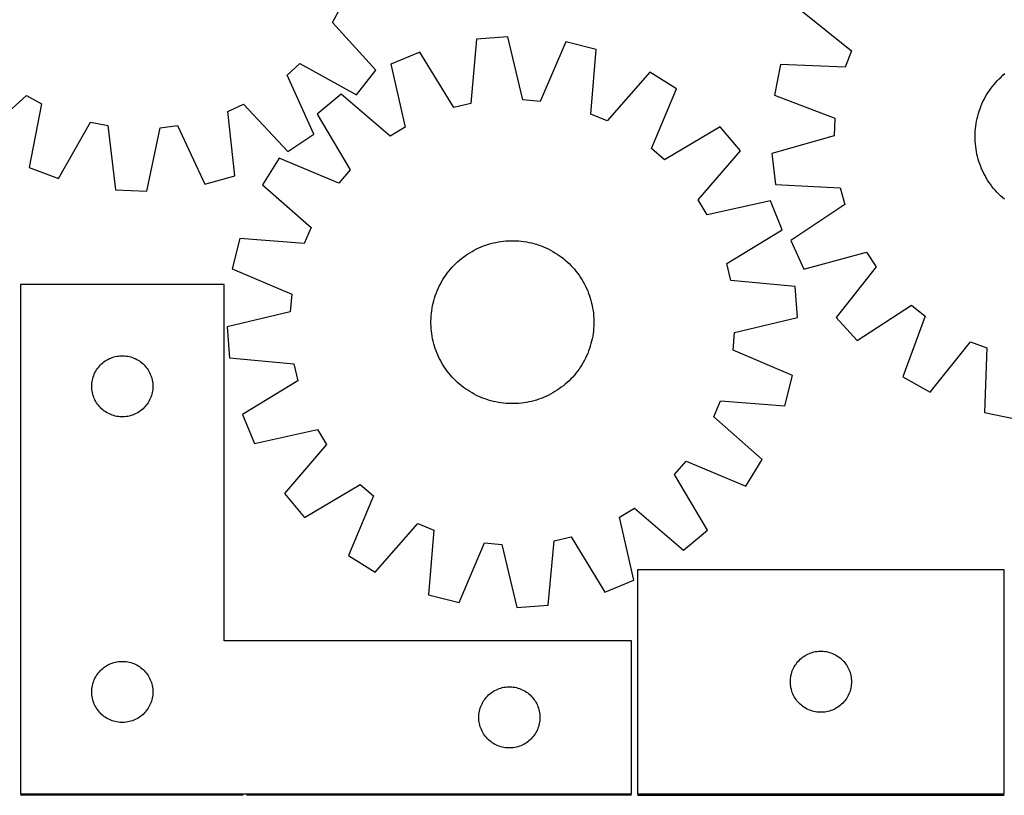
# Model space of a CAD drawing. Header units: millimetres. Extents: x 7 to 1493, y 7 to 2993.
# Tile 6 of 14: x 347 to 830, y 2115 to 2496. Entities that reach past the tile are written whole.
import ezdxf

# ---------------------------------------------------------------- set-up
doc = ezdxf.new("R2010")
doc.units = ezdxf.units.MM
doc.layers.add('COMMON', color=5, linetype='CONTINUOUS', true_color=0x0000ff)
doc.layers.add('CUT', color=7, linetype='CONTINUOUS', true_color=0x000000)

msp = doc.modelspace()

# ---------------------------------------------------------------- linework, layer by layer
at = {"layer": 'COMMON'}
for p, q in [((456.574234, 2114.873916), (347.186616, 2114.873916)), ((647.186616, 2114.873916), (458.074235, 2114.873916)), ((650.136383, 2114.873915), (830.136383, 2114.873915))]:
    msp.add_line(p, q, dxfattribs=at)
at = {"layer": 'CUT'}
for p, q in [((500.293452, 2494.265076), (504.492054, 2501.741112)), ((730.358233, 2500.272338), (755.112171, 2480.367131)), ((521.697894, 2470.795423), (500.293452, 2494.265076)), ((571.119948, 2486.000519), (568.209017, 2454.369818)), ((586.467423, 2487.089351), (571.119948, 2486.000519)), ((593.814826, 2456.186432), (586.467423, 2487.089351)), ((614.900178, 2484.630843), (602.357294, 2455.447786)), ((629.832962, 2480.923754), (614.900178, 2484.630843)), ((627.27123, 2449.262859), (629.832962, 2480.923754)), ((755.112171, 2480.367131), (752.111133, 2472.335123)), ((543.31907, 2479.552494), (529.059222, 2473.774322)), ((559.856393, 2452.432544), (543.31907, 2479.552494)), ((478.073643, 2468.312294), (484.376972, 2474.124987)), ((484.376972, 2474.124987), (512.157958, 2458.723962)), ((512.157958, 2458.723962), (521.697894, 2470.795423)), ((529.059222, 2473.774322), (536.065186, 2442.792211)), ((720.369577, 2473.538603), (717.305396, 2458.460761)), ((752.111133, 2472.335123), (720.369577, 2473.538603)), ((491.177955, 2439.376991), (478.073643, 2468.312294)), ((656.114398, 2469.79937), (635.167346, 2445.920597)), ((669.170766, 2461.659234), (656.114398, 2469.79937)), ((825.931208, 2464.736957), (826.78075, 2465.662854)), ((826.78075, 2465.662854), (827.658956, 2466.561609)), ((827.658956, 2466.561609), (828.564959, 2467.432336)), ((828.564959, 2467.432336), (829.497865, 2468.274175)), ((829.497865, 2468.274175), (830.456754, 2469.086295)), ((656.950659, 2432.339552), (669.170766, 2461.659234)), ((822.141765, 2459.733215), (822.836005, 2460.78061)), ((822.836005, 2460.78061), (823.562803, 2461.805682)), ((823.562803, 2461.805682), (824.32144, 2462.807419)), ((824.32144, 2462.807419), (825.111168, 2463.784832)), ((825.111168, 2463.784832), (825.931208, 2464.736957)), ((326.615398, 2436.989808), (350.085051, 2458.39425)), ((350.085051, 2458.39425), (357.561087, 2454.195649)), ((504.611565, 2459.050943), (492.835197, 2449.149039)), ((528.720019, 2438.368651), (504.611565, 2459.050943)), ((602.357294, 2455.447786), (593.814826, 2456.186432)), ((717.305396, 2458.460761), (746.998838, 2447.179171)), ((819.703578, 2455.341381), (820.261071, 2456.467529)), ((820.261071, 2456.467529), (820.853662, 2457.57561)), ((820.853662, 2457.57561), (821.480766, 2458.66453)), ((821.480766, 2458.66453), (822.141765, 2459.733215)), ((357.561087, 2454.195649), (351.498638, 2423.015183)), ((448.921497, 2450.49603), (456.712541, 2454.076394)), ((456.712541, 2454.076394), (478.37465, 2430.844352)), ((568.209017, 2454.369818), (559.856393, 2452.432544)), ((817.4606, 2449.479099), (817.835061, 2450.678593)), ((817.835061, 2450.678593), (818.247014, 2451.865733)), ((818.247014, 2451.865733), (818.696053, 2453.039347)), ((818.696053, 2453.039347), (819.181734, 2454.198278)), ((819.181734, 2454.198278), (819.703578, 2455.341381)), ((452.442938, 2418.927466), (448.921497, 2450.49603)), ((492.835197, 2449.149039), (509.072264, 2421.848263)), ((635.167346, 2445.920597), (627.27123, 2449.262859)), ((746.998838, 2447.179171), (746.626708, 2438.612906)), ((816.344507, 2444.581416), (816.565679, 2445.818384)), ((816.565679, 2445.818384), (816.825596, 2447.047795)), ((816.825596, 2447.047795), (817.124001, 2448.268435)), ((817.124001, 2448.268435), (817.4606, 2449.479099)), ((365.927282, 2417.67245), (381.633912, 2445.281806)), ((381.633912, 2445.281806), (390.041484, 2443.598921)), ((390.041484, 2443.598921), (393.911047, 2412.071136)), ((409.284498, 2411.448591), (415.690631, 2442.560265)), ((415.690631, 2442.560265), (424.206747, 2443.557829)), ((424.206747, 2443.557829), (437.629541, 2414.768884)), ((536.065186, 2442.792211), (528.720019, 2438.368651)), ((690.728274, 2442.957905), (663.427497, 2426.720838)), ((700.630177, 2431.181537), (690.728274, 2442.957905)), ((815.915452, 2440.837404), (816.019234, 2442.089697)), ((816.019234, 2442.089697), (816.162299, 2443.338111)), ((816.162299, 2443.338111), (816.344507, 2444.581416)), ((478.37465, 2430.844352), (491.177955, 2439.376991)), ((746.626708, 2438.612906), (716.066798, 2429.948803)), ((815.826114, 2438.326132), (815.851058, 2439.58247)), ((815.840644, 2437.069631), (815.826114, 2438.326132)), ((815.894636, 2435.814206), (815.840644, 2437.069631)), ((815.851058, 2439.58247), (815.915452, 2440.837404)), ((663.427497, 2426.720838), (656.950659, 2432.339552)), ((815.988034, 2434.561096), (815.894636, 2435.814206)), ((816.120747, 2433.311539), (815.988034, 2434.561096)), ((816.292645, 2432.066767), (816.120747, 2433.311539)), ((816.503556, 2430.828008), (816.292645, 2432.066767)), ((474.133868, 2427.591532), (465.993733, 2414.535164)), ((503.45355, 2415.371425), (474.133868, 2427.591532)), ((679.947885, 2407.073083), (700.630177, 2431.181537)), ((716.066798, 2429.948803), (717.811899, 2414.662039)), ((816.753274, 2429.596485), (816.503556, 2430.828008)), ((817.041552, 2428.373414), (816.753274, 2429.596485)), ((817.368106, 2427.160002), (817.041552, 2428.373414)), ((817.732612, 2425.957445), (817.368106, 2427.160002)), ((351.498638, 2423.015183), (365.927282, 2417.67245)), ((509.072264, 2421.848263), (503.45355, 2415.371425)), ((818.134712, 2424.766932), (817.732612, 2425.957445)), ((818.574008, 2423.589636), (818.134712, 2424.766932)), ((819.050067, 2422.42672), (818.574008, 2423.589636)), ((819.56242, 2421.27933), (819.050067, 2422.42672)), ((437.629541, 2414.768884), (452.442938, 2418.927466)), ((820.11056, 2420.148601), (819.56242, 2421.27933)), ((820.693946, 2419.035647), (820.11056, 2420.148601)), ((821.312003, 2417.941566), (820.693946, 2419.035647)), ((821.964122, 2416.867439), (821.312003, 2417.941566)), ((822.649658, 2415.814326), (821.964122, 2416.867439)), ((393.911047, 2412.071136), (409.284498, 2411.448591)), ((465.993733, 2414.535164), (489.872505, 2393.588112)), ((717.811899, 2414.662039), (749.538244, 2413.108388)), ((749.538244, 2413.108388), (751.831448, 2404.846391)), ((823.367934, 2414.783266), (822.649658, 2415.814326)), ((824.118243, 2413.775276), (823.367934, 2414.783266)), ((824.899842, 2412.791351), (824.118243, 2413.775276)), ((825.711963, 2411.832462), (824.899842, 2412.791351)), ((826.553801, 2410.899556), (825.711963, 2411.832462)), ((827.424528, 2409.993552), (826.553801, 2410.899556)), ((828.323284, 2409.115346), (827.424528, 2409.993552)), ((829.24918, 2408.265804), (828.323284, 2409.115346)), ((830.201305, 2407.445765), (829.24918, 2408.265804)), ((684.371445, 2399.727916), (679.947885, 2407.073083)), ((715.353557, 2406.73388), (684.371445, 2399.727916)), ((721.131728, 2392.474032), (715.353557, 2406.73388)), ((751.831448, 2404.846391), (725.444602, 2387.162809)), ((489.872505, 2393.588112), (486.530243, 2385.691995)), ((454.869348, 2388.253728), (451.162259, 2373.320944)), ((486.530243, 2385.691995), (454.869348, 2388.253728)), ((694.011778, 2375.93671), (721.131728, 2392.474032)), ((569.963996, 2382.454922), (571.083541, 2383.025557)), ((571.083541, 2383.025557), (572.220458, 2383.560746)), ((572.220458, 2383.560746), (573.373625, 2384.059958)), ((573.373625, 2384.059958), (574.541903, 2384.522703)), ((574.541903, 2384.522703), (575.72414, 2384.948523)), ((575.72414, 2384.948523), (576.919169, 2385.336997)), ((576.919169, 2385.336997), (578.125811, 2385.687743)), ((578.125811, 2385.687743), (579.342874, 2386.000415)), ((579.342874, 2386.000415), (580.569158, 2386.274703)), ((580.569158, 2386.274703), (581.803453, 2386.510338)), ((581.803453, 2386.510338), (583.04454, 2386.707086)), ((583.04454, 2386.707086), (584.291195, 2386.864753)), ((584.291195, 2386.864753), (585.542187, 2386.983185)), ((585.542187, 2386.983185), (586.796281, 2387.062263)), ((586.796281, 2387.062263), (588.052241, 2387.10191)), ((588.052241, 2387.10191), (589.308826, 2387.102087)), ((589.308826, 2387.102087), (590.564797, 2387.062794)), ((590.564797, 2387.062794), (591.818914, 2386.984069)), ((591.818914, 2386.984069), (593.069939, 2386.86599)), ((593.069939, 2386.86599), (594.316638, 2386.708674)), ((594.316638, 2386.708674), (595.557781, 2386.512275)), ((595.557781, 2386.512275), (596.792142, 2386.276989)), ((596.792142, 2386.276989), (598.018503, 2386.003046)), ((598.018503, 2386.003046), (599.235655, 2385.690717)), ((599.235655, 2385.690717), (600.442395, 2385.340311)), ((600.442395, 2385.340311), (601.637533, 2384.952173)), ((601.637533, 2384.952173), (602.81989, 2384.526687)), ((602.81989, 2384.526687), (603.988299, 2384.064271)), ((603.988299, 2384.064271), (605.141606, 2383.565384)), ((605.141606, 2383.565384), (606.278674, 2383.030516)), ((606.278674, 2383.030516), (607.39838, 2382.460196)), ((725.444602, 2387.162809), (731.828162, 2373.163497)), ((562.703962, 2377.519512), (563.672064, 2378.320627)), ((563.672064, 2378.320627), (564.664853, 2379.090936)), ((564.664853, 2379.090936), (565.681348, 2379.829682)), ((565.681348, 2379.829682), (566.720546, 2380.536134)), ((566.720546, 2380.536134), (567.781421, 2381.209596)), ((567.781421, 2381.209596), (568.862927, 2381.849402)), ((568.862927, 2381.849402), (569.963996, 2382.454922)), ((607.39838, 2382.460196), (608.49962, 2381.854986)), ((608.49962, 2381.854986), (609.581306, 2381.215485)), ((609.581306, 2381.215485), (610.642371, 2380.542322)), ((610.642371, 2380.542322), (611.681768, 2379.836163)), ((611.681768, 2379.836163), (612.698471, 2379.097703)), ((612.698471, 2379.097703), (613.691476, 2378.327673)), ((613.691476, 2378.327673), (614.659805, 2377.526832)), ((731.828162, 2373.163497), (762.481813, 2381.489867)), ((762.481813, 2381.489867), (767.215877, 2374.340881)), ((451.162259, 2373.320944), (480.345316, 2360.77806)), ((558.26627, 2373.080571), (559.097132, 2374.023266)), ((559.097132, 2374.023266), (559.957195, 2374.939399)), ((559.957195, 2374.939399), (560.84561, 2375.828064)), ((560.84561, 2375.828064), (561.7615, 2376.688385)), ((561.7615, 2376.688385), (562.703962, 2377.519512)), ((614.659805, 2377.526832), (615.602501, 2376.69597)), ((615.602501, 2376.69597), (616.518633, 2375.835907)), ((616.518633, 2375.835907), (617.407298, 2374.947492)), ((617.407298, 2374.947492), (618.267619, 2374.031602)), ((618.267619, 2374.031602), (619.098747, 2373.089141)), ((695.949052, 2367.584085), (694.011778, 2375.93671)), ((767.215877, 2374.340881), (747.585023, 2349.36881)), ((554.577618, 2368.002072), (555.25078, 2369.063136)), ((555.25078, 2369.063136), (555.95694, 2370.102533)), ((555.95694, 2370.102533), (556.695399, 2371.119236)), ((556.695399, 2371.119236), (557.465429, 2372.112242)), ((557.465429, 2372.112242), (558.26627, 2373.080571)), ((619.098747, 2373.089141), (619.899861, 2372.121038)), ((619.899861, 2372.121038), (620.670171, 2371.128249)), ((620.670171, 2371.128249), (621.408916, 2370.111754)), ((621.408916, 2370.111754), (622.115369, 2369.072556)), ((622.115369, 2369.072556), (622.78883, 2368.011681)), ((447.186616, 2365.623916), (347.186616, 2365.623916)), ((347.186616, 2365.623916), (347.186616, 2115.623916)), ((447.186616, 2190.623916), (447.186616, 2365.623916)), ((552.227719, 2363.562372), (552.762586, 2364.69944)), ((552.762586, 2364.69944), (553.332907, 2365.819146)), ((553.332907, 2365.819146), (553.938116, 2366.920386)), ((553.938116, 2366.920386), (554.577618, 2368.002072)), ((622.78883, 2368.011681), (623.428636, 2366.930175)), ((623.428636, 2366.930175), (624.034156, 2365.829107)), ((624.034156, 2365.829107), (624.604792, 2364.709561)), ((624.604792, 2364.709561), (625.13998, 2363.572644)), ((727.579753, 2364.673154), (695.949052, 2367.584085)), ((728.668586, 2349.325679), (727.579753, 2364.673154)), ((480.345316, 2360.77806), (479.60667, 2352.235591)), ((550.102385, 2357.65642), (550.452791, 2358.863161)), ((550.452791, 2358.863161), (550.840929, 2360.058299)), ((550.840929, 2360.058299), (551.266415, 2361.240656)), ((551.266415, 2361.240656), (551.728831, 2362.409065)), ((551.728831, 2362.409065), (552.227719, 2363.562372)), ((625.13998, 2363.572644), (625.639193, 2362.419477)), ((625.639193, 2362.419477), (626.101937, 2361.251199)), ((626.101937, 2361.251199), (626.527757, 2360.068962)), ((626.527757, 2360.068962), (626.916231, 2358.873933)), ((626.916231, 2358.873933), (627.266978, 2357.667291)), ((549.084428, 2352.737404), (549.280827, 2353.978547)), ((549.280827, 2353.978547), (549.516113, 2355.212908)), ((549.516113, 2355.212908), (549.790056, 2356.439269)), ((549.790056, 2356.439269), (550.102385, 2357.65642)), ((627.266978, 2357.667291), (627.579649, 2356.450228)), ((627.579649, 2356.450228), (627.853938, 2355.223944)), ((627.853938, 2355.223944), (628.089572, 2353.989649)), ((628.089572, 2353.989649), (628.28632, 2352.748562)), ((757.982174, 2338.027302), (784.562539, 2355.418649)), ((784.562539, 2355.418649), (791.27406, 2350.082466)), ((479.60667, 2352.235591), (448.703751, 2344.888189)), ((548.730308, 2348.985563), (548.809033, 2350.23968)), ((548.809033, 2350.23968), (548.927112, 2351.490705)), ((548.927112, 2351.490705), (549.084428, 2352.737404)), ((628.28632, 2352.748562), (628.443988, 2351.501908)), ((628.443988, 2351.501908), (628.562419, 2350.250916)), ((628.562419, 2350.250916), (628.641497, 2348.996821)), ((697.765666, 2341.978277), (728.668586, 2349.325679)), ((747.585023, 2349.36881), (757.982174, 2338.027302)), ((791.27406, 2350.082466), (780.320802, 2320.266348)), ((448.703751, 2344.888189), (449.792583, 2329.540714)), ((548.691015, 2347.729592), (548.730308, 2348.985563)), ((548.691192, 2346.473007), (548.691015, 2347.729592)), ((548.730839, 2345.217047), (548.691192, 2346.473007)), ((548.809917, 2343.962952), (548.730839, 2345.217047)), ((628.642028, 2345.228305), (628.563303, 2343.974188)), ((628.641497, 2348.996821), (628.681145, 2347.740861)), ((628.681322, 2346.484276), (628.642028, 2345.228305)), ((628.681145, 2347.740861), (628.681322, 2346.484276)), ((548.928349, 2342.71196), (548.809917, 2343.962952)), ((549.086016, 2341.465306), (548.928349, 2342.71196)), ((549.282764, 2340.224219), (549.086016, 2341.465306)), ((549.518399, 2338.989924), (549.282764, 2340.224219)), ((628.09151, 2340.235321), (627.856223, 2339.00096)), ((628.287908, 2341.476464), (628.09151, 2340.235321)), ((628.445224, 2342.723163), (628.287908, 2341.476464)), ((628.563303, 2343.974188), (628.445224, 2342.723163)), ((697.027021, 2333.435808), (697.765666, 2341.978277)), ((549.792687, 2337.76364), (549.518399, 2338.989924)), ((550.105359, 2336.546577), (549.792687, 2337.76364)), ((550.456105, 2335.339935), (550.105359, 2336.546577)), ((550.84458, 2334.144906), (550.456105, 2335.339935)), ((626.919545, 2335.350707), (626.531408, 2334.155569)), ((627.269952, 2336.557448), (626.919545, 2335.350707)), ((627.58228, 2337.774599), (627.269952, 2336.557448)), ((627.856223, 2339.00096), (627.58228, 2337.774599)), ((793.713799, 2312.692829), (813.619007, 2337.446768)), ((813.619007, 2337.446768), (821.651014, 2334.44573)), ((391.535697, 2329.518776), (392.25848, 2329.791255)), ((392.25848, 2329.791255), (392.994331, 2330.026164)), ((392.994331, 2330.026164), (393.7413, 2330.222882)), ((393.7413, 2330.222882), (394.497404, 2330.380886)), ((394.497404, 2330.380886), (395.26064, 2330.499756)), ((395.26064, 2330.499756), (396.028984, 2330.579179)), ((396.028984, 2330.579179), (396.800397, 2330.618943)), ((396.800397, 2330.618943), (397.572834, 2330.618943)), ((397.572834, 2330.618943), (398.344248, 2330.579179)), ((398.344248, 2330.579179), (399.112591, 2330.499756)), ((399.112591, 2330.499756), (399.875827, 2330.380886)), ((399.875827, 2330.380886), (400.631932, 2330.222882)), ((400.631932, 2330.222882), (401.3789, 2330.026164)), ((401.3789, 2330.026164), (402.114751, 2329.791255)), ((402.114751, 2329.791255), (402.837534, 2329.518776)), ((551.270399, 2332.962669), (550.84458, 2334.144906)), ((551.733144, 2331.794391), (551.270399, 2332.962669)), ((552.232357, 2330.641224), (551.733144, 2331.794391)), ((552.767545, 2329.504307), (552.232357, 2330.641224)), ((625.144618, 2330.651496), (624.60975, 2329.514428)), ((625.643506, 2331.804803), (625.144618, 2330.651496)), ((626.105921, 2332.973212), (625.643506, 2331.804803)), ((626.531408, 2334.155569), (626.105921, 2332.973212)), ((726.210078, 2320.892924), (697.027021, 2333.435808)), ((821.651014, 2334.44573), (820.447534, 2302.704173)), ((385.424819, 2324.933059), (385.919637, 2325.526198)), ((385.919637, 2325.526198), (386.444333, 2326.093079)), ((386.444333, 2326.093079), (386.997516, 2326.632197)), ((386.997516, 2326.632197), (387.577718, 2327.142123)), ((387.577718, 2327.142123), (388.183401, 2327.621505)), ((388.183401, 2327.621505), (388.81296, 2328.069072)), ((388.81296, 2328.069072), (389.464724, 2328.483636)), ((389.464724, 2328.483636), (390.136965, 2328.864098)), ((390.136965, 2328.864098), (390.8279, 2329.20945)), ((390.8279, 2329.20945), (391.535697, 2329.518776)), ((402.837534, 2329.518776), (403.545332, 2329.20945)), ((403.545332, 2329.20945), (404.236267, 2328.864098)), ((404.236267, 2328.864098), (404.908508, 2328.483636)), ((404.908508, 2328.483636), (405.560272, 2328.069072)), ((405.560272, 2328.069072), (406.18983, 2327.621505)), ((406.18983, 2327.621505), (406.795513, 2327.142123)), ((406.795513, 2327.142123), (407.375716, 2326.632197)), ((407.375716, 2326.632197), (407.928899, 2326.093079)), ((407.928899, 2326.093079), (408.453595, 2325.526198)), ((408.453595, 2325.526198), (408.948413, 2324.933059)), ((449.792583, 2329.540714), (481.423284, 2326.629783)), ((481.423284, 2326.629783), (483.360559, 2318.277158)), ((553.33818, 2328.384761), (552.767545, 2329.504307)), ((553.9437, 2327.283692), (553.33818, 2328.384761)), ((554.583506, 2326.202187), (553.9437, 2327.283692)), ((555.256968, 2325.141311), (554.583506, 2326.202187)), ((555.96342, 2324.102114), (555.256968, 2325.141311)), ((622.121556, 2325.150731), (621.415397, 2324.111335)), ((622.794719, 2326.211796), (622.121556, 2325.150731)), ((623.434221, 2327.293482), (622.794719, 2326.211796)), ((624.03943, 2328.394722), (623.434221, 2327.293482)), ((624.60975, 2329.514428), (624.03943, 2328.394722)), ((382.6812, 2319.443983), (382.897085, 2320.185639)), ((382.897085, 2320.185639), (383.150863, 2320.915198)), ((383.150863, 2320.915198), (383.441862, 2321.630725)), ((383.441862, 2321.630725), (383.769309, 2322.330323)), ((383.769309, 2322.330323), (384.132337, 2323.012137)), ((384.132337, 2323.012137), (384.529982, 2323.674359)), ((384.529982, 2323.674359), (384.961191, 2324.315233)), ((384.961191, 2324.315233), (385.424819, 2324.933059)), ((408.948413, 2324.933059), (409.412041, 2324.315233)), ((409.412041, 2324.315233), (409.843249, 2323.674359)), ((409.843249, 2323.674359), (410.240894, 2323.012137)), ((410.240894, 2323.012137), (410.603922, 2322.330323)), ((410.603922, 2322.330323), (410.931369, 2321.630725)), ((410.931369, 2321.630725), (411.222368, 2320.915198)), ((411.222368, 2320.915198), (411.476146, 2320.185639)), ((411.476146, 2320.185639), (411.692032, 2319.443983)), ((556.702166, 2323.085619), (555.96342, 2324.102114)), ((557.472476, 2322.09283), (556.702166, 2323.085619)), ((558.27359, 2321.124727), (557.472476, 2322.09283)), ((559.104717, 2320.182266), (558.27359, 2321.124727)), ((559.965038, 2319.266376), (559.104717, 2320.182266)), ((618.275204, 2320.190602), (617.415142, 2319.274469)), ((619.106066, 2321.133297), (618.275204, 2320.190602)), ((619.906908, 2322.101626), (619.106066, 2321.133297)), ((620.676938, 2323.094632), (619.906908, 2322.101626)), ((621.415397, 2324.111335), (620.676938, 2323.094632)), ((722.502988, 2305.96014), (726.210078, 2320.892924)), ((780.320802, 2320.266348), (793.713799, 2312.692829)), ((382.186616, 2315.623916), (382.206504, 2316.396098)), ((382.206504, 2314.851735), (382.186616, 2315.623916)), ((382.206504, 2316.396098), (382.266118, 2317.166231)), ((382.266118, 2317.166231), (382.365297, 2317.932275)), ((382.365297, 2317.932275), (382.50378, 2318.692197)), ((382.50378, 2318.692197), (382.6812, 2319.443983)), ((411.692032, 2319.443983), (411.869451, 2318.692197)), ((411.869451, 2318.692197), (412.007934, 2317.932275)), ((412.007934, 2317.932275), (412.107114, 2317.166231)), ((412.107114, 2317.166231), (412.166727, 2316.396098)), ((412.166727, 2316.396098), (412.186616, 2315.623916)), ((412.186616, 2315.623916), (412.166727, 2314.851735)), ((483.360559, 2318.277158), (456.240608, 2301.739836)), ((560.853703, 2318.377961), (559.965038, 2319.266376)), ((561.769836, 2317.517898), (560.853703, 2318.377961)), ((562.712532, 2316.687036), (561.769836, 2317.517898)), ((563.68086, 2315.886195), (562.712532, 2316.687036)), ((564.673866, 2315.116164), (563.68086, 2315.886195)), ((613.700272, 2315.893241), (612.707483, 2315.122931)), ((614.668375, 2316.694355), (613.700272, 2315.893241)), ((615.610837, 2317.525483), (614.668375, 2316.694355)), ((616.526727, 2318.385804), (615.610837, 2317.525483)), ((617.415142, 2319.274469), (616.526727, 2318.385804)), ((382.266118, 2314.081601), (382.206504, 2314.851735)), ((382.365297, 2313.315558), (382.266118, 2314.081601)), ((382.50378, 2312.555635), (382.365297, 2313.315558)), ((382.6812, 2311.80385), (382.50378, 2312.555635)), ((382.897085, 2311.062194), (382.6812, 2311.80385)), ((383.150863, 2310.332635), (382.897085, 2311.062194)), ((411.476146, 2311.062194), (411.222368, 2310.332635)), ((411.692032, 2311.80385), (411.476146, 2311.062194)), ((411.869451, 2312.555635), (411.692032, 2311.80385)), ((412.007934, 2313.315558), (411.869451, 2312.555635)), ((412.107114, 2314.081601), (412.007934, 2313.315558)), ((412.166727, 2314.851735), (412.107114, 2314.081601)), ((565.690569, 2314.377705), (564.673866, 2315.116164)), ((566.729966, 2313.671546), (565.690569, 2314.377705)), ((567.791031, 2312.998383), (566.729966, 2313.671546)), ((568.872717, 2312.358882), (567.791031, 2312.998383)), ((569.973956, 2311.753672), (568.872717, 2312.358882)), ((571.093662, 2311.183352), (569.973956, 2311.753672)), ((572.23073, 2310.648484), (571.093662, 2311.183352)), ((573.384037, 2310.149597), (572.23073, 2310.648484)), ((605.151878, 2310.653122), (603.998712, 2310.15391)), ((606.288795, 2311.18831), (605.151878, 2310.653122)), ((607.408341, 2311.758946), (606.288795, 2311.18831)), ((608.50941, 2312.364466), (607.408341, 2311.758946)), ((609.590915, 2313.004272), (608.50941, 2312.364466)), ((610.651791, 2313.677734), (609.590915, 2313.004272)), ((611.690989, 2314.384186), (610.651791, 2313.677734)), ((612.707483, 2315.122931), (611.690989, 2314.384186)), ((383.441862, 2309.617108), (383.150863, 2310.332635)), ((383.769309, 2308.917509), (383.441862, 2309.617108)), ((384.132337, 2308.235695), (383.769309, 2308.917509)), ((384.529982, 2307.573473), (384.132337, 2308.235695)), ((384.961191, 2306.9326), (384.529982, 2307.573473)), ((385.424819, 2306.314774), (384.961191, 2306.9326)), ((385.919637, 2305.721635), (385.424819, 2306.314774)), ((386.444333, 2305.154754), (385.919637, 2305.721635)), ((408.453595, 2305.721635), (407.928899, 2305.154754)), ((408.948413, 2306.314774), (408.453595, 2305.721635)), ((409.412041, 2306.9326), (408.948413, 2306.314774)), ((409.843249, 2307.573473), (409.412041, 2306.9326)), ((410.240894, 2308.235695), (409.843249, 2307.573473)), ((410.603922, 2308.917509), (410.240894, 2308.235695)), ((410.931369, 2309.617108), (410.603922, 2308.917509)), ((411.222368, 2310.332635), (410.931369, 2309.617108)), ((574.552446, 2309.687181), (573.384037, 2310.149597)), ((575.734803, 2309.261695), (574.552446, 2309.687181)), ((576.929941, 2308.873557), (575.734803, 2309.261695)), ((578.136682, 2308.523151), (576.929941, 2308.873557)), ((579.353833, 2308.210822), (578.136682, 2308.523151)), ((580.580195, 2307.936879), (579.353833, 2308.210822)), ((581.814556, 2307.701592), (580.580195, 2307.936879)), ((583.055698, 2307.505194), (581.814556, 2307.701592)), ((584.302397, 2307.347878), (583.055698, 2307.505194)), ((585.553422, 2307.229799), (584.302397, 2307.347878)), ((586.807539, 2307.151074), (585.553422, 2307.229799)), ((588.06351, 2307.111781), (586.807539, 2307.151074)), ((589.320095, 2307.111958), (588.06351, 2307.111781)), ((590.576055, 2307.151605), (589.320095, 2307.111958)), ((591.83015, 2307.230683), (590.576055, 2307.151605)), ((593.081142, 2307.349115), (591.83015, 2307.230683)), ((594.327796, 2307.506782), (593.081142, 2307.349115)), ((595.568884, 2307.70353), (594.327796, 2307.506782)), ((596.803178, 2307.939165), (595.568884, 2307.70353)), ((598.029462, 2308.213453), (596.803178, 2307.939165)), ((599.246526, 2308.526125), (598.029462, 2308.213453)), ((600.453167, 2308.876871), (599.246526, 2308.526125)), ((601.648196, 2309.265345), (600.453167, 2308.876871)), ((602.830433, 2309.691165), (601.648196, 2309.265345)), ((603.998712, 2310.15391), (602.830433, 2309.691165)), ((687.499832, 2300.625756), (690.842093, 2308.521872)), ((690.842093, 2308.521872), (722.502988, 2305.96014)), ((386.997516, 2304.615636), (386.444333, 2305.154754)), ((387.577718, 2304.10571), (386.997516, 2304.615636)), ((388.183401, 2303.626328), (387.577718, 2304.10571)), ((388.81296, 2303.178761), (388.183401, 2303.626328)), ((389.464724, 2302.764197), (388.81296, 2303.178761)), ((390.136965, 2302.383734), (389.464724, 2302.764197)), ((390.8279, 2302.038382), (390.136965, 2302.383734)), ((391.535697, 2301.729057), (390.8279, 2302.038382)), ((392.25848, 2301.456578), (391.535697, 2301.729057)), ((392.994331, 2301.221668), (392.25848, 2301.456578)), ((393.7413, 2301.024951), (392.994331, 2301.221668)), ((394.497404, 2300.866947), (393.7413, 2301.024951)), ((395.26064, 2300.748076), (394.497404, 2300.866947)), ((399.875827, 2300.866947), (399.112591, 2300.748076)), ((400.631932, 2301.024951), (399.875827, 2300.866947)), ((401.3789, 2301.221668), (400.631932, 2301.024951)), ((402.114751, 2301.456578), (401.3789, 2301.221668)), ((402.837534, 2301.729057), (402.114751, 2301.456578)), ((403.545332, 2302.038382), (402.837534, 2301.729057)), ((404.236267, 2302.383734), (403.545332, 2302.038382)), ((404.908508, 2302.764197), (404.236267, 2302.383734)), ((405.560272, 2303.178761), (404.908508, 2302.764197)), ((406.18983, 2303.626328), (405.560272, 2303.178761)), ((406.795513, 2304.10571), (406.18983, 2303.626328)), ((407.375716, 2304.615636), (406.795513, 2304.10571)), ((407.928899, 2305.154754), (407.375716, 2304.615636)), ((456.240608, 2301.739836), (462.01878, 2287.479988)), ((820.447534, 2302.704173), (835.525377, 2299.639993)), ((396.028984, 2300.668653), (395.26064, 2300.748076)), ((396.800397, 2300.628889), (396.028984, 2300.668653)), ((397.572834, 2300.628889), (396.800397, 2300.628889)), ((398.344248, 2300.668653), (397.572834, 2300.628889)), ((399.112591, 2300.748076), (398.344248, 2300.668653)), ((711.378604, 2279.678704), (687.499832, 2300.625756)), ((462.01878, 2287.479988), (493.000891, 2294.485952)), ((493.000891, 2294.485952), (497.424452, 2287.140785)), ((497.424452, 2287.140785), (476.742159, 2263.032331)), ((668.300073, 2272.365605), (673.918787, 2278.842443)), ((673.918787, 2278.842443), (703.238469, 2266.622336)), ((703.238469, 2266.622336), (711.378604, 2279.678704)), ((684.53714, 2245.064829), (668.300073, 2272.365605)), ((486.644063, 2251.255962), (513.94484, 2267.493029)), ((513.94484, 2267.493029), (520.421677, 2261.874315)), ((476.742159, 2263.032331), (486.644063, 2251.255962)), ((520.421677, 2261.874315), (508.20157, 2232.554634)), ((641.30715, 2251.421657), (648.652318, 2255.845217)), ((648.652318, 2255.845217), (672.760771, 2235.162925)), ((521.257938, 2224.414498), (542.20499, 2248.293271)), ((542.20499, 2248.293271), (550.101107, 2244.951009)), ((648.313115, 2220.439546), (641.30715, 2251.421657)), ((550.101107, 2244.951009), (547.539375, 2213.290114)), ((672.760771, 2235.162925), (684.53714, 2245.064829)), ((562.472158, 2209.583024), (575.015042, 2238.766081)), ((575.015042, 2238.766081), (583.557511, 2238.027436)), ((583.557511, 2238.027436), (590.904914, 2207.124517)), ((606.252389, 2208.213349), (609.163319, 2239.84405)), ((609.163319, 2239.84405), (617.515944, 2241.781324)), ((617.515944, 2241.781324), (634.053266, 2214.661374)), ((508.20157, 2232.554634), (521.257938, 2224.414498)), ((830.136383, 2225.623916), (650.136383, 2225.623916)), ((650.136383, 2225.623916), (650.136383, 2115.623916)), ((830.136383, 2115.623916), (830.136383, 2225.623916)), ((634.053266, 2214.661374), (648.313115, 2220.439546)), ((547.539375, 2213.290114), (562.472158, 2209.583024)), ((590.904914, 2207.124517), (606.252389, 2208.213349)), ((647.186616, 2190.623916), (447.186616, 2190.623916)), ((647.186616, 2115.623916), (647.186616, 2190.623916)), ((734.485465, 2184.518776), (735.208248, 2184.791255)), ((735.208248, 2184.791255), (735.944099, 2185.026164)), ((735.944099, 2185.026164), (736.691067, 2185.222882)), ((736.691067, 2185.222882), (737.447172, 2185.380886)), ((737.447172, 2185.380886), (738.210408, 2185.499756)), ((738.210408, 2185.499756), (738.978751, 2185.579179)), ((738.978751, 2185.579179), (739.750165, 2185.618943)), ((739.750165, 2185.618943), (740.522602, 2185.618943)), ((740.522602, 2185.618943), (741.294015, 2185.579179)), ((741.294015, 2185.579179), (742.062359, 2185.499756)), ((742.062359, 2185.499756), (742.825595, 2185.380886)), ((742.825595, 2185.380886), (743.581699, 2185.222882)), ((743.581699, 2185.222882), (744.328668, 2185.026164)), ((744.328668, 2185.026164), (745.064519, 2184.791255)), ((745.064519, 2184.791255), (745.787302, 2184.518776)), ((392.25848, 2179.791255), (392.994331, 2180.026164)), ((392.994331, 2180.026164), (393.7413, 2180.222882)), ((393.7413, 2180.222882), (394.497404, 2180.380886)), ((394.497404, 2180.380886), (395.26064, 2180.499756)), ((395.26064, 2180.499756), (396.028984, 2180.579179)), ((396.028984, 2180.579179), (396.800397, 2180.618943)), ((396.800397, 2180.618943), (397.572834, 2180.618943)), ((397.572834, 2180.618943), (398.344248, 2180.579179)), ((398.344248, 2180.579179), (399.112591, 2180.499756)), ((399.112591, 2180.499756), (399.875827, 2180.380886)), ((399.875827, 2180.380886), (400.631932, 2180.222882)), ((400.631932, 2180.222882), (401.3789, 2180.026164)), ((401.3789, 2180.026164), (402.114751, 2179.791255)), ((728.374586, 2179.933059), (728.869404, 2180.526198)), ((728.869404, 2180.526198), (729.3941, 2181.093079)), ((729.3941, 2181.093079), (729.947283, 2181.632197)), ((729.947283, 2181.632197), (730.527486, 2182.142123)), ((730.527486, 2182.142123), (731.133169, 2182.621505)), ((731.133169, 2182.621505), (731.762727, 2183.069072)), ((731.762727, 2183.069072), (732.414491, 2183.483636)), ((732.414491, 2183.483636), (733.086732, 2183.864098)), ((733.086732, 2183.864098), (733.777667, 2184.20945)), ((733.777667, 2184.20945), (734.485465, 2184.518776)), ((745.787302, 2184.518776), (746.495099, 2184.20945)), ((746.495099, 2184.20945), (747.186034, 2183.864098)), ((747.186034, 2183.864098), (747.858275, 2183.483636)), ((747.858275, 2183.483636), (748.510039, 2183.069072)), ((748.510039, 2183.069072), (749.139598, 2182.621505)), ((749.139598, 2182.621505), (749.745281, 2182.142123)), ((749.745281, 2182.142123), (750.325483, 2181.632197)), ((750.325483, 2181.632197), (750.878666, 2181.093079)), ((750.878666, 2181.093079), (751.403362, 2180.526198)), ((751.403362, 2180.526198), (751.89818, 2179.933059)), ((385.424819, 2174.933059), (385.919637, 2175.526198)), ((385.919637, 2175.526198), (386.444333, 2176.093079)), ((386.444333, 2176.093079), (386.997516, 2176.632197)), ((386.997516, 2176.632197), (387.577718, 2177.142123)), ((387.577718, 2177.142123), (388.183401, 2177.621505)), ((388.183401, 2177.621505), (388.81296, 2178.069072)), ((388.81296, 2178.069072), (389.464724, 2178.483636)), ((389.464724, 2178.483636), (390.136965, 2178.864098)), ((390.136965, 2178.864098), (390.8279, 2179.20945)), ((390.8279, 2179.20945), (391.535697, 2179.518776)), ((391.535697, 2179.518776), (392.25848, 2179.791255)), ((402.114751, 2179.791255), (402.837534, 2179.518776)), ((402.837534, 2179.518776), (403.545332, 2179.20945)), ((403.545332, 2179.20945), (404.236267, 2178.864098)), ((404.236267, 2178.864098), (404.908508, 2178.483636)), ((404.908508, 2178.483636), (405.560272, 2178.069072)), ((405.560272, 2178.069072), (406.18983, 2177.621505)), ((406.18983, 2177.621505), (406.795513, 2177.142123)), ((406.795513, 2177.142123), (407.375716, 2176.632197)), ((407.375716, 2176.632197), (407.928899, 2176.093079)), ((407.928899, 2176.093079), (408.453595, 2175.526198)), ((408.453595, 2175.526198), (408.948413, 2174.933059)), ((725.630967, 2174.443983), (725.846853, 2175.185639)), ((725.846853, 2175.185639), (726.100631, 2175.915198)), ((726.100631, 2175.915198), (726.39163, 2176.630725)), ((726.39163, 2176.630725), (726.719077, 2177.330323)), ((726.719077, 2177.330323), (727.082105, 2178.012137)), ((727.082105, 2178.012137), (727.47975, 2178.674359)), ((727.47975, 2178.674359), (727.910958, 2179.315233)), ((727.910958, 2179.315233), (728.374586, 2179.933059)), ((751.89818, 2179.933059), (752.361808, 2179.315233)), ((752.361808, 2179.315233), (752.793017, 2178.674359)), ((752.793017, 2178.674359), (753.190662, 2178.012137)), ((753.190662, 2178.012137), (753.55369, 2177.330323)), ((753.55369, 2177.330323), (753.881137, 2176.630725)), ((753.881137, 2176.630725), (754.172136, 2175.915198)), ((754.172136, 2175.915198), (754.425914, 2175.185639)), ((754.425914, 2175.185639), (754.641799, 2174.443983)), ((382.897085, 2170.185639), (383.150863, 2170.915198)), ((383.150863, 2170.915198), (383.441862, 2171.630725)), ((383.441862, 2171.630725), (383.769309, 2172.330323)), ((383.769309, 2172.330323), (384.132337, 2173.012137)), ((384.132337, 2173.012137), (384.529982, 2173.674359)), ((384.529982, 2173.674359), (384.961191, 2174.315233)), ((384.961191, 2174.315233), (385.424819, 2174.933059)), ((408.948413, 2174.933059), (409.412041, 2174.315233)), ((409.412041, 2174.315233), (409.843249, 2173.674359)), ((409.843249, 2173.674359), (410.240894, 2173.012137)), ((410.240894, 2173.012137), (410.603922, 2172.330323)), ((410.603922, 2172.330323), (410.931369, 2171.630725)), ((410.931369, 2171.630725), (411.222368, 2170.915198)), ((411.222368, 2170.915198), (411.476146, 2170.185639)), ((725.136383, 2170.623916), (725.156272, 2171.396098)), ((725.156272, 2169.851735), (725.136383, 2170.623916)), ((725.156272, 2171.396098), (725.215885, 2172.166231)), ((725.215885, 2172.166231), (725.315065, 2172.932275)), ((725.315065, 2172.932275), (725.453548, 2173.692197)), ((725.453548, 2173.692197), (725.630967, 2174.443983)), ((754.641799, 2174.443983), (754.819219, 2173.692197)), ((754.819219, 2173.692197), (754.957702, 2172.932275)), ((754.957702, 2172.932275), (755.056881, 2172.166231)), ((755.056881, 2172.166231), (755.116495, 2171.396098)), ((755.116495, 2171.396098), (755.136383, 2170.623916)), ((755.136383, 2170.623916), (755.116495, 2169.851735)), ((382.186616, 2165.623916), (382.206504, 2166.396098)), ((382.206504, 2164.851735), (382.186616, 2165.623916)), ((382.206504, 2166.396098), (382.266118, 2167.166231)), ((382.266118, 2167.166231), (382.365297, 2167.932275)), ((382.365297, 2167.932275), (382.50378, 2168.692197)), ((382.50378, 2168.692197), (382.6812, 2169.443983)), ((382.6812, 2169.443983), (382.897085, 2170.185639)), ((411.476146, 2170.185639), (411.692032, 2169.443983)), ((411.692032, 2169.443983), (411.869451, 2168.692197)), ((411.869451, 2168.692197), (412.007934, 2167.932275)), ((412.007934, 2167.932275), (412.107114, 2167.166231)), ((412.107114, 2167.166231), (412.166727, 2166.396098)), ((412.166727, 2166.396098), (412.186616, 2165.623916)), ((412.186616, 2165.623916), (412.166727, 2164.851735)), ((578.183401, 2165.121505), (578.81296, 2165.569072)), ((578.81296, 2165.569072), (579.464724, 2165.983636)), ((579.464724, 2165.983636), (580.136965, 2166.364098)), ((580.136965, 2166.364098), (580.8279, 2166.70945)), ((580.8279, 2166.70945), (581.535697, 2167.018776)), ((581.535697, 2167.018776), (582.25848, 2167.291255)), ((582.25848, 2167.291255), (582.994331, 2167.526164)), ((582.994331, 2167.526164), (583.7413, 2167.722882)), ((583.7413, 2167.722882), (584.497404, 2167.880886)), ((584.497404, 2167.880886), (585.26064, 2167.999756)), ((585.26064, 2167.999756), (586.028984, 2168.079179)), ((586.028984, 2168.079179), (586.800397, 2168.118943)), ((586.800397, 2168.118943), (587.572834, 2168.118943)), ((587.572834, 2168.118943), (588.344248, 2168.079179)), ((588.344248, 2168.079179), (589.112591, 2167.999756)), ((589.112591, 2167.999756), (589.875827, 2167.880886)), ((589.875827, 2167.880886), (590.631932, 2167.722882)), ((590.631932, 2167.722882), (591.3789, 2167.526164)), ((591.3789, 2167.526164), (592.114751, 2167.291255)), ((592.114751, 2167.291255), (592.837534, 2167.018776)), ((592.837534, 2167.018776), (593.545332, 2166.70945)), ((593.545332, 2166.70945), (594.236267, 2166.364098)), ((594.236267, 2166.364098), (594.908508, 2165.983636)), ((594.908508, 2165.983636), (595.560272, 2165.569072)), ((595.560272, 2165.569072), (596.18983, 2165.121505)), ((725.215885, 2169.081601), (725.156272, 2169.851735)), ((725.315065, 2168.315558), (725.215885, 2169.081601)), ((725.453548, 2167.555635), (725.315065, 2168.315558)), ((725.630967, 2166.80385), (725.453548, 2167.555635)), ((725.846853, 2166.062194), (725.630967, 2166.80385)), ((726.100631, 2165.332635), (725.846853, 2166.062194)), ((754.425914, 2166.062194), (754.172136, 2165.332635)), ((754.641799, 2166.80385), (754.425914, 2166.062194)), ((754.819219, 2167.555635), (754.641799, 2166.80385)), ((754.957702, 2168.315558), (754.819219, 2167.555635)), ((755.056881, 2169.081601), (754.957702, 2168.315558)), ((755.116495, 2169.851735), (755.056881, 2169.081601)), ((382.266118, 2164.081601), (382.206504, 2164.851735)), ((382.365297, 2163.315558), (382.266118, 2164.081601)), ((382.50378, 2162.555635), (382.365297, 2163.315558)), ((382.6812, 2161.80385), (382.50378, 2162.555635)), ((382.897085, 2161.062194), (382.6812, 2161.80385)), ((383.150863, 2160.332635), (382.897085, 2161.062194)), ((411.476146, 2161.062194), (411.222368, 2160.332635)), ((411.692032, 2161.80385), (411.476146, 2161.062194)), ((411.869451, 2162.555635), (411.692032, 2161.80385)), ((412.007934, 2163.315558), (411.869451, 2162.555635)), ((412.107114, 2164.081601), (412.007934, 2163.315558)), ((412.166727, 2164.851735), (412.107114, 2164.081601)), ((574.132337, 2160.512137), (574.529982, 2161.174359)), ((574.529982, 2161.174359), (574.961191, 2161.815233)), ((574.961191, 2161.815233), (575.424819, 2162.433059)), ((575.424819, 2162.433059), (575.919637, 2163.026198)), ((575.919637, 2163.026198), (576.444333, 2163.593079)), ((576.444333, 2163.593079), (576.997516, 2164.132197)), ((576.997516, 2164.132197), (577.577718, 2164.642123)), ((577.577718, 2164.642123), (578.183401, 2165.121505)), ((596.18983, 2165.121505), (596.795513, 2164.642123)), ((596.795513, 2164.642123), (597.375716, 2164.132197)), ((597.375716, 2164.132197), (597.928899, 2163.593079)), ((597.928899, 2163.593079), (598.453595, 2163.026198)), ((598.453595, 2163.026198), (598.948413, 2162.433059)), ((598.948413, 2162.433059), (599.412041, 2161.815233)), ((599.412041, 2161.815233), (599.843249, 2161.174359)), ((599.843249, 2161.174359), (600.240894, 2160.512137)), ((726.39163, 2164.617108), (726.100631, 2165.332635)), ((726.719077, 2163.917509), (726.39163, 2164.617108)), ((727.082105, 2163.235695), (726.719077, 2163.917509)), ((727.47975, 2162.573473), (727.082105, 2163.235695)), ((727.910958, 2161.9326), (727.47975, 2162.573473)), ((728.374586, 2161.314774), (727.910958, 2161.9326)), ((728.869404, 2160.721635), (728.374586, 2161.314774)), ((729.3941, 2160.154754), (728.869404, 2160.721635)), ((751.403362, 2160.721635), (750.878666, 2160.154754)), ((751.89818, 2161.314774), (751.403362, 2160.721635)), ((752.361808, 2161.9326), (751.89818, 2161.314774)), ((752.793017, 2162.573473), (752.361808, 2161.9326)), ((753.190662, 2163.235695), (752.793017, 2162.573473)), ((753.55369, 2163.917509), (753.190662, 2163.235695)), ((753.881137, 2164.617108), (753.55369, 2163.917509)), ((754.172136, 2165.332635), (753.881137, 2164.617108)), ((383.441862, 2159.617108), (383.150863, 2160.332635)), ((383.769309, 2158.917509), (383.441862, 2159.617108)), ((384.132337, 2158.235695), (383.769309, 2158.917509)), ((384.529982, 2157.573473), (384.132337, 2158.235695)), ((384.961191, 2156.9326), (384.529982, 2157.573473)), ((385.424819, 2156.314774), (384.961191, 2156.9326)), ((385.919637, 2155.721635), (385.424819, 2156.314774)), ((408.948413, 2156.314774), (408.453595, 2155.721635)), ((409.412041, 2156.9326), (408.948413, 2156.314774)), ((409.843249, 2157.573473), (409.412041, 2156.9326)), ((410.240894, 2158.235695), (409.843249, 2157.573473)), ((410.603922, 2158.917509), (410.240894, 2158.235695)), ((410.931369, 2159.617108), (410.603922, 2158.917509)), ((411.222368, 2160.332635), (410.931369, 2159.617108)), ((572.365297, 2155.432275), (572.50378, 2156.192197)), ((572.50378, 2156.192197), (572.6812, 2156.943983)), ((572.6812, 2156.943983), (572.897085, 2157.685639)), ((572.897085, 2157.685639), (573.150863, 2158.415198)), ((573.150863, 2158.415198), (573.441862, 2159.130725)), ((573.441862, 2159.130725), (573.769309, 2159.830323)), ((573.769309, 2159.830323), (574.132337, 2160.512137)), ((600.240894, 2160.512137), (600.603922, 2159.830323)), ((600.603922, 2159.830323), (600.931369, 2159.130725)), ((600.931369, 2159.130725), (601.222368, 2158.415198)), ((601.222368, 2158.415198), (601.476146, 2157.685639)), ((601.476146, 2157.685639), (601.692032, 2156.943983)), ((601.692032, 2156.943983), (601.869451, 2156.192197)), ((601.869451, 2156.192197), (602.007934, 2155.432275)), ((729.947283, 2159.615636), (729.3941, 2160.154754)), ((730.527486, 2159.10571), (729.947283, 2159.615636)), ((731.133169, 2158.626328), (730.527486, 2159.10571)), ((731.762727, 2158.178761), (731.133169, 2158.626328)), ((732.414491, 2157.764197), (731.762727, 2158.178761)), ((733.086732, 2157.383734), (732.414491, 2157.764197)), ((733.777667, 2157.038382), (733.086732, 2157.383734)), ((734.485465, 2156.729057), (733.777667, 2157.038382)), ((735.208248, 2156.456578), (734.485465, 2156.729057)), ((735.944099, 2156.221668), (735.208248, 2156.456578)), ((736.691067, 2156.024951), (735.944099, 2156.221668)), ((737.447172, 2155.866947), (736.691067, 2156.024951)), ((738.210408, 2155.748076), (737.447172, 2155.866947)), ((742.825595, 2155.866947), (742.062359, 2155.748076)), ((743.581699, 2156.024951), (742.825595, 2155.866947)), ((744.328668, 2156.221668), (743.581699, 2156.024951)), ((745.064519, 2156.456578), (744.328668, 2156.221668)), ((745.787302, 2156.729057), (745.064519, 2156.456578)), ((746.495099, 2157.038382), (745.787302, 2156.729057)), ((747.186034, 2157.383734), (746.495099, 2157.038382)), ((747.858275, 2157.764197), (747.186034, 2157.383734)), ((748.510039, 2158.178761), (747.858275, 2157.764197)), ((749.139598, 2158.626328), (748.510039, 2158.178761)), ((749.745281, 2159.10571), (749.139598, 2158.626328)), ((750.325483, 2159.615636), (749.745281, 2159.10571)), ((750.878666, 2160.154754), (750.325483, 2159.615636)), ((386.444333, 2155.154754), (385.919637, 2155.721635)), ((386.997516, 2154.615636), (386.444333, 2155.154754)), ((387.577718, 2154.10571), (386.997516, 2154.615636)), ((388.183401, 2153.626328), (387.577718, 2154.10571)), ((388.81296, 2153.178761), (388.183401, 2153.626328)), ((389.464724, 2152.764197), (388.81296, 2153.178761)), ((390.136965, 2152.383734), (389.464724, 2152.764197)), ((390.8279, 2152.038382), (390.136965, 2152.383734)), ((391.535697, 2151.729057), (390.8279, 2152.038382)), ((392.25848, 2151.456578), (391.535697, 2151.729057)), ((392.994331, 2151.221668), (392.25848, 2151.456578)), ((393.7413, 2151.024951), (392.994331, 2151.221668)), ((394.497404, 2150.866947), (393.7413, 2151.024951)), ((400.631932, 2151.024951), (399.875827, 2150.866947)), ((401.3789, 2151.221668), (400.631932, 2151.024951)), ((402.114751, 2151.456578), (401.3789, 2151.221668)), ((402.837534, 2151.729057), (402.114751, 2151.456578)), ((403.545332, 2152.038382), (402.837534, 2151.729057)), ((404.236267, 2152.383734), (403.545332, 2152.038382)), ((404.908508, 2152.764197), (404.236267, 2152.383734)), ((405.560272, 2153.178761), (404.908508, 2152.764197)), ((406.18983, 2153.626328), (405.560272, 2153.178761)), ((406.795513, 2154.10571), (406.18983, 2153.626328)), ((407.375716, 2154.615636), (406.795513, 2154.10571)), ((407.928899, 2155.154754), (407.375716, 2154.615636)), ((408.453595, 2155.721635), (407.928899, 2155.154754)), ((572.186616, 2153.123916), (572.206504, 2153.896098)), ((572.206504, 2152.351735), (572.186616, 2153.123916)), ((572.206504, 2153.896098), (572.266118, 2154.666231)), ((572.266118, 2151.581601), (572.206504, 2152.351735)), ((572.266118, 2154.666231), (572.365297, 2155.432275)), ((572.365297, 2150.815558), (572.266118, 2151.581601)), ((602.007934, 2155.432275), (602.107114, 2154.666231)), ((602.107114, 2151.581601), (602.007934, 2150.815558)), ((602.107114, 2154.666231), (602.166727, 2153.896098)), ((602.166727, 2152.351735), (602.107114, 2151.581601)), ((602.166727, 2153.896098), (602.186616, 2153.123916)), ((602.186616, 2153.123916), (602.166727, 2152.351735)), ((738.978751, 2155.668653), (738.210408, 2155.748076)), ((739.750165, 2155.628889), (738.978751, 2155.668653)), ((740.522602, 2155.628889), (739.750165, 2155.628889)), ((741.294015, 2155.668653), (740.522602, 2155.628889)), ((742.062359, 2155.748076), (741.294015, 2155.668653)), ((395.26064, 2150.748076), (394.497404, 2150.866947)), ((396.028984, 2150.668653), (395.26064, 2150.748076)), ((396.800397, 2150.628889), (396.028984, 2150.668653)), ((397.572834, 2150.628889), (396.800397, 2150.628889)), ((398.344248, 2150.668653), (397.572834, 2150.628889)), ((399.112591, 2150.748076), (398.344248, 2150.668653)), ((399.875827, 2150.866947), (399.112591, 2150.748076)), ((572.50378, 2150.055635), (572.365297, 2150.815558)), ((572.6812, 2149.30385), (572.50378, 2150.055635)), ((572.897085, 2148.562194), (572.6812, 2149.30385)), ((573.150863, 2147.832635), (572.897085, 2148.562194)), ((573.441862, 2147.117108), (573.150863, 2147.832635)), ((573.769309, 2146.417509), (573.441862, 2147.117108)), ((574.132337, 2145.735695), (573.769309, 2146.417509)), ((600.603922, 2146.417509), (600.240894, 2145.735695)), ((600.931369, 2147.117108), (600.603922, 2146.417509)), ((601.222368, 2147.832635), (600.931369, 2147.117108)), ((601.476146, 2148.562194), (601.222368, 2147.832635)), ((601.692032, 2149.30385), (601.476146, 2148.562194)), ((601.869451, 2150.055635), (601.692032, 2149.30385)), ((602.007934, 2150.815558), (601.869451, 2150.055635)), ((574.529982, 2145.073473), (574.132337, 2145.735695)), ((574.961191, 2144.4326), (574.529982, 2145.073473)), ((575.424819, 2143.814774), (574.961191, 2144.4326)), ((575.919637, 2143.221635), (575.424819, 2143.814774)), ((576.444333, 2142.654754), (575.919637, 2143.221635)), ((576.997516, 2142.115636), (576.444333, 2142.654754)), ((577.577718, 2141.60571), (576.997516, 2142.115636)), ((578.183401, 2141.126328), (577.577718, 2141.60571)), ((596.795513, 2141.60571), (596.18983, 2141.126328)), ((597.375716, 2142.115636), (596.795513, 2141.60571)), ((597.928899, 2142.654754), (597.375716, 2142.115636)), ((598.453595, 2143.221635), (597.928899, 2142.654754)), ((598.948413, 2143.814774), (598.453595, 2143.221635)), ((599.412041, 2144.4326), (598.948413, 2143.814774)), ((599.843249, 2145.073473), (599.412041, 2144.4326)), ((600.240894, 2145.735695), (599.843249, 2145.073473)), ((578.81296, 2140.678761), (578.183401, 2141.126328)), ((579.464724, 2140.264197), (578.81296, 2140.678761)), ((580.136965, 2139.883734), (579.464724, 2140.264197)), ((580.8279, 2139.538382), (580.136965, 2139.883734)), ((581.535697, 2139.229057), (580.8279, 2139.538382)), ((582.25848, 2138.956578), (581.535697, 2139.229057)), ((582.994331, 2138.721668), (582.25848, 2138.956578)), ((583.7413, 2138.524951), (582.994331, 2138.721668)), ((584.497404, 2138.366947), (583.7413, 2138.524951)), ((585.26064, 2138.248076), (584.497404, 2138.366947)), ((586.028984, 2138.168653), (585.26064, 2138.248076)), ((586.800397, 2138.128889), (586.028984, 2138.168653)), ((587.572834, 2138.128889), (586.800397, 2138.128889)), ((588.344248, 2138.168653), (587.572834, 2138.128889)), ((589.112591, 2138.248076), (588.344248, 2138.168653)), ((589.875827, 2138.366947), (589.112591, 2138.248076)), ((590.631932, 2138.524951), (589.875827, 2138.366947)), ((591.3789, 2138.721668), (590.631932, 2138.524951)), ((592.114751, 2138.956578), (591.3789, 2138.721668)), ((592.837534, 2139.229057), (592.114751, 2138.956578)), ((593.545332, 2139.538382), (592.837534, 2139.229057)), ((594.236267, 2139.883734), (593.545332, 2139.538382)), ((594.908508, 2140.264197), (594.236267, 2139.883734)), ((595.560272, 2140.678761), (594.908508, 2140.264197)), ((596.18983, 2141.126328), (595.560272, 2140.678761)), ((347.186616, 2115.623916), (647.186616, 2115.623916)), ((650.136383, 2115.623916), (830.136383, 2115.623916))]:
    msp.add_line(p, q, dxfattribs=at)

doc.saveas('drawing.dxf')
